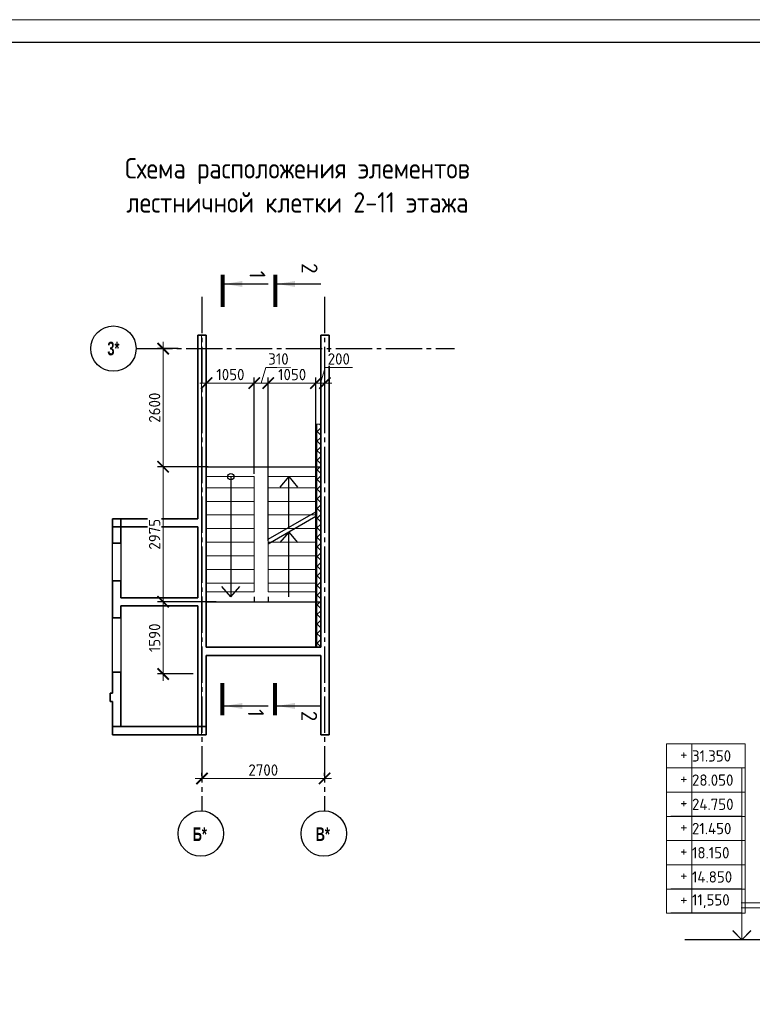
# Model space of a CAD drawing. Header units: millimetres. Extents: x 259029 to 2494469, y -731578 to -57567.
# Tile 57 of 252: x 332476 to 348615, y -592744 to -571056. Entities that reach past the tile are written whole.
import ezdxf
from ezdxf.enums import TextEntityAlignment as Align

# ---------------------------------------------------------------- set-up
doc = ezdxf.new("R2010")
doc.units = ezdxf.units.MM
for name, pattern in [('______5', [1100, 800, -100, 100, -100]), ('______9', [100, 0, -100]), ('Б-1.1 оси$0$Б-1.1 Оси$0$GOST2.303 5', [24, 20, -1.5, 1, -1.5])]:
    doc.linetypes.add(name, pattern=pattern)
doc.layers.get('Defpoints').update_dxf_attribs({"color": 140})
for name, color, linetype, lineweight in [('A_021_ПЕРЕГОРОДКА', 7, 'Continuous', 25), ('RAZMER', 100, 'Continuous', 15), ('Standard', 7, 'Continuous', 25), ('АС-Таблицы', 7, 'Continuous', 20), ('Общий01', 7, 'Continuous', 13), ('ОСИ', 151, 'Б-1.1 оси$0$Б-1.1 Оси$0$GOST2.303 5', 9), ('отметки', 243, 'Continuous', 18), ('Размеры кладочные', 3, 'Continuous', 20), ('РАЗРЕЗЫ', 10, 'Continuous', 60), ('Символы 0.20', 1, 'Continuous', 20), ('Символы 0.20 @ 100', 1, 'Continuous', 20), ('Стена_ бетон не несущ.', 253, 'Continuous', 35), ('Стена_ бетон несущ.', 253, 'Continuous', 70), ('Текст', 41, 'Continuous', 30), ('ТОНКИЕ', 7, 'Continuous', 9)]:
    doc.layers.add(name, color=color, linetype=linetype, lineweight=lineweight)
doc.layers.add('ТОЛСТЫЕ_ОСНОВНЫЕ', color=6, linetype='Continuous')
doc.styles.add('Century Gothic', font='GOTHIC.TTF')
doc.styles.add('ГОСТ', font='GOST_Common.ttf')
doc.dimstyles.new('ГОСТ', dxfattribs={"dimscale": 0, "dimtxt": 2.5, "dimasz": 2.5, "dimexe": 1.25, "dimexo": 0.625, "dimtad": 1, "dimdec": 0, "dimtxsty": 'ГОСТ', "dimblk": 'ARCHTICK', "dimcen": 2.5, "dimdle": 1.5, "dimclrd": 256, "dimclre": 256, "dimclrt": 256, "dimadec": 0, "dimazin": 0, "dimtfac": 1, "dimtdec": 0, "dimtmove": 1, "dimatfit": 3, "dimfxl": 2, "dimtfill": 1, "dimlwd": 0, "dimarcsym": 0})

# ---------------------------------------------------------------- blocks, each defined once
blk = doc.blocks.new('*U28')
at = {"layer": 'ТОЛСТЫЕ_ОСНОВНЫЕ', "color": 6}
blk.add_lwpolyline([(20, 5), (886, 5), (886, 415), (20, 415)], close=True, dxfattribs=at)
at = {"layer": 'ТОНКИЕ'}
blk.add_lwpolyline([(0, 0), (891, 0), (891, 420), (0, 420)], close=True, dxfattribs=at)
blk = doc.blocks.new('*U30')
at = {"layer": 'Символы 0.20', "linetype": 'Continuous', "lineweight": 25}
for p, q in [((-5, 0.35), (-5, 10.05)), ((87.95, 0.35), (87.95, 10.05))]:
    blk.add_line(p, q, dxfattribs=at)
at = {"layer": 'Символы 0.20', "linetype": 'Continuous', "lineweight": 80}
for p, q in [((-7, 0), (0, 0)), ((89.95, 0), (82.95, 0))]:
    blk.add_line(p, q, dxfattribs=at)
at = {"layer": 'Символы 0.20', "linetype": 'Continuous', "lineweight": 25}
for points in [[(-5, 0.46), (-4.35, 4.36), (-5.65, 4.36)], [(87.95, 0.46), (87.29, 4.39), (88.61, 4.39)]]:
    blk.add_solid(points, dxfattribs=at)
at = {"layer": 'Символы 0.20', "style": 'ГОСТ'}
blk.add_attdef('1', text='', height=3.5, dxfattribs=at).set_placement((-6, 7.7), align=Align.MIDDLE_CENTER)
blk.add_attdef('2', text='', height=3.5, dxfattribs=at).set_placement((90.33, 7.38), align=Align.MIDDLE_RIGHT)
blk = doc.blocks.new('*U31')
at = {"layer": 'Символы 0.20', "linetype": 'Continuous', "lineweight": 25}
for p, q in [((-5, 0.35), (-5, 10.05)), ((87.95, 0.35), (87.95, 10.05))]:
    blk.add_line(p, q, dxfattribs=at)
at = {"layer": 'Символы 0.20', "linetype": 'Continuous', "lineweight": 80}
for p, q in [((-7, 0), (0, 0)), ((89.95, 0), (82.95, 0))]:
    blk.add_line(p, q, dxfattribs=at)
at = {"layer": 'Символы 0.20', "linetype": 'Continuous', "lineweight": 25}
for points in [[(-5, 0.46), (-4.35, 4.36), (-5.65, 4.36)], [(87.95, 0.46), (87.29, 4.39), (88.61, 4.39)]]:
    blk.add_solid(points, dxfattribs=at)
at = {"layer": 'Символы 0.20', "style": 'ГОСТ'}
blk.add_attdef('1', text='', height=3.5, dxfattribs=at).set_placement((-8.45, 7.61), align=Align.MIDDLE_CENTER)
blk.add_attdef('2', text='', height=3.5, dxfattribs=at).set_placement((91.31, 7.53), align=Align.MIDDLE_RIGHT)
blk = doc.blocks.new('ст')
at = {"layer": 'Стена_ бетон несущ.', "linetype": 'Continuous', "lineweight": 0}
h = blk.add_hatch(dxfattribs=at)
h.set_pattern_fill('ANSI35', scale=100, angle=45, style=0)
h.set_pattern_definition([(90, (-469193.17, -790135.4), (-635, -1e-11), []), (90, (-468875.67, -789817.9), (-635, -1e-11), [793.75, -158.75, 0, -158.75])])
h.paths.add_polyline_path([(307355, -532051), (307355, -540851), (307535, -540851), (307535, -533991), (307535, -533991), (307535, -533801), (307535, -533801), (307535, -532051)])
at = {"layer": 'A_021_ПЕРЕГОРОДКА', "color": 7, "linetype": 'Continuous', "lineweight": 25}
for p, q in [((309235, -536631), (309235, -537461)), ((309415, -537461), (309415, -536631)), ((309235, -538271), (309235, -539471)), ((309415, -539471), (309415, -538271))]:
    blk.add_line(p, q, dxfattribs=at)
at = {"layer": 'Standard', "color": 191, "linetype": 'Continuous', "lineweight": 25}
for p, q in [((307535, -533991), (307535, -533801)), ((307535, -533801), (307535, -533801)), ((307535, -533801), (307535, -533991)), ((307535, -533991), (307535, -533991))]:
    blk.add_line(p, q, dxfattribs=at)
at = {"layer": 'Standard', "color": 7, "linetype": 'Continuous', "lineweight": 35}
for p, q in [((309415, -536091), (309235, -536091)), ((309235, -536091), (309235, -536271)), ((309415, -536271), (309415, -536091)), ((309235, -536271), (309415, -536271)), ((307535, -540671), (307355, -540671)), ((307355, -540671), (307355, -540851)), ((307535, -540851), (307535, -540671)), ((309415, -540671), (309235, -540671)), ((309415, -540851), (309415, -540671)), ((307355, -540851), (307535, -540851)), ((309235, -540851), (309415, -540851))]:
    blk.add_line(p, q, dxfattribs=at)
at = {"layer": 'Стена_ бетон не несущ.', "color": 45, "linetype": 'Continuous', "lineweight": 35}
for p, q in [((307355, -539621), (307355, -539501)), ((307355, -540341), (307355, -540221))]:
    blk.add_line(p, q, dxfattribs=at)
at = {"layer": 'Стена_ бетон не несущ.', "color": 191, "linetype": 'Continuous', "lineweight": 35}
for p, q in [((309465, -539931), (309415, -539931)), ((309465, -539931), (309465, -539987)), ((309465, -539987), (309465, -540121)), ((309415, -540121), (309465, -540121))]:
    blk.add_line(p, q, dxfattribs=at)
at = {"layer": 'Стена_ бетон не несущ.', "color": 180, "linetype": '______9', "lineweight": 25}
blk.add_line((309465, -539931), (309465, -539987), dxfattribs=at)
at = {"layer": 'Стена_ бетон несущ.', "color": 7, "linetype": 'Continuous', "lineweight": 35}
for p, q in [((304645, -532051), (304645, -540851)), ((304825, -532051), (304645, -532051)), ((304825, -538921), (304825, -532051)), ((307355, -532051), (307355, -538921)), ((307535, -532051), (307355, -532051)), ((307535, -534057), (307535, -532051)), ((307535, -536091), (307535, -533991)), ((309235, -536091), (307535, -536091)), ((309415, -536091), (309235, -536091)), ((309415, -536631), (309415, -536091)), ((307535, -536271), (309235, -536271)), ((307535, -537831), (307535, -536271)), ((309235, -536271), (309235, -536631)), ((309415, -536631), (309235, -536631)), ((309235, -537461), (309415, -537461)), ((309235, -537461), (309235, -537831)), ((309415, -538271), (309415, -537461)), ((304645, -537791), (304645, -538841)), ((309235, -537831), (307535, -537831)), ((307535, -538011), (309235, -538011)), ((307535, -540671), (307535, -538011)), ((309235, -538011), (309235, -538271)), ((309415, -538271), (309235, -538271)), ((304645, -538921), (304645, -540661)), ((307355, -538921), (304825, -538921)), ((304825, -539101), (307355, -539101)), ((304825, -540851), (304825, -539101)), ((304825, -539501), (304825, -539101)), ((307355, -539101), (307355, -540851)), ((309235, -539471), (309415, -539471)), ((309235, -539471), (309235, -540671)), ((309415, -539931), (309415, -539471)), ((304825, -540221), (304825, -539621)), ((309415, -540671), (309415, -540121)), ((309235, -540671), (307535, -540671)), ((309415, -540851), (309415, -540671)), ((304645, -540851), (304825, -540851)), ((307355, -540851), (307535, -540851)), ((307535, -540851), (309415, -540851))]:
    blk.add_line(p, q, dxfattribs=at)
at = {"layer": 'Стена_ бетон несущ.', "color": 9, "linetype": 'Continuous', "lineweight": 25}
for p, q in [((304825, -532051), (304825, -532301)), ((307355, -532301), (307355, -532051)), ((307535, -532051), (307535, -532301)), ((304645, -532701), (304645, -532301))]:
    blk.add_line(p, q, dxfattribs=at)
blk = doc.blocks.new('NSY101')
at = {"color": 0, "linetype": 'ByBlock', "lineweight": -2}
blk.add_circle((0, 0), 50, dxfattribs=at)
blk = doc.blocks.new('*T1060')
at = {"layer": 'Defpoints', "color": 8, "linetype": 'ByBlock', "lineweight": 0, "transparency": 16777216}
for p, q in [((0, 0), (1734, 0)), ((0, 0), (0, -3733)), ((561, 0), (561, -3733)), ((1734, 0), (1734, -3733)), ((0, -533), (1734, -533)), ((0, -1067), (1734, -1067)), ((0, -1600), (1734, -1600)), ((0, -2133), (1734, -2133)), ((0, -2667), (1734, -2667)), ((0, -3200), (1734, -3200)), ((0, -3733), (1734, -3733))]:
    blk.add_line(p, q, dxfattribs=at)
at = {"layer": 'АС-Таблицы', "color": 0, "transparency": 16777216, "char_height": 250, "style": 'ГОСТ'}
for s, insert, width, attachment_point in [('+', (461, -100), 361.22, 3), ('31.350', (561, -267), 1173.09, 4), ('28.050', (561, -800), 1173.09, 4), ('+', (461, -633), 361.22, 3), ('+', (461, -1167), 361.22, 3), ('24.750', (561, -1333), 1173.09, 4), ('21.450', (561, -1867), 1173.09, 4), ('+', (461, -1700), 361.22, 3), ('+', (461, -2233), 361.22, 3), ('18.150', (561, -2400), 1173.09, 4), ('+', (461, -2767), 361.22, 3), ('14.850', (561, -2933), 1173.09, 4), ('+', (461, -3300), 361.22, 3), ('11,550', (561, -3467), 1173.09, 4)]:
    blk.add_mtext(s, dxfattribs=dict(at, insert=insert, width=width, attachment_point=attachment_point))
blk = doc.blocks.new('угловая')
at = {"color": 0}
blk.add_line((8605, 108613), (4522, 108613), dxfattribs=at)
at = {"layer": 'RAZMER', "color": 30, "ltscale": 100}
for p, q in [((5778, 112399, 0), (4215, 112399, 0)), ((5778, 109210, 0), (5778, 112399, 0)), ((5778, 111865, 0), (4215, 111865, 0)), ((5778, 111332, 0), (4215, 111332, 0)), ((5778, 110799, 0), (4215, 110799, 0)), ((5778, 110265, 0), (4215, 110265, 0)), ((5778, 109732, 0), (4215, 109732, 0)), ((5778, 109058, 0), (5778, 109658, 0)), ((5778, 109204, 0), (4215, 109204, 0))]:
    blk.add_line(p, q, dxfattribs=at)
at = {"layer": 'RAZMER'}
blk.add_line((5778, 109213, 0), (5778, 108613), dxfattribs=at)
at = {"layer": 'отметки', "linetype": 'Continuous', "lineweight": 25, "ltscale": 100}
blk.add_lwpolyline([(5978, 108813), (5778, 108613), (5578, 108813)], dxfattribs=at)
at = {"layer": 'отметки', "linetype": 'Continuous', "lineweight": 25, "ltscale": 100, "elevation": 0}
blk.add_lwpolyline([(5978, 108810), (5778, 108610), (5578, 108810)], dxfattribs=at)
at = {"layer": 'Размеры кладочные'}
for points in [[(8899, 109422), (7677, 109422), (7651, 109532), (7602, 109332), (7575, 109422), (5766, 109422)], [(8899, 109311), (7677, 109311), (7651, 109421), (7602, 109221), (7575, 109311), (5766, 109311)]]:
    blk.add_lwpolyline(points, dxfattribs=at)
blk.add_blockref('*T1060', (4120, 112928, 0))
blk = doc.blocks.new('лм')
at = {"layer": 'RAZMER', "color": 0}
for p, q in [((644816, -427025), (644816, -425975)), ((645116, -427025), (645116, -425975)), ((645416, -427025), (645416, -425975)), ((645716, -427025), (645716, -425975)), ((646016, -427025), (646016, -425975)), ((646316, -427025), (646316, -425975)), ((646616, -427025), (646616, -425975)), ((646916, -427025), (646916, -425975))]:
    blk.add_line(p, q, dxfattribs=at)
blk.add_lwpolyline([(644571, -425975), (647107, -425975), (647107, -427025), (644571, -427025)], close=True, dxfattribs=at)
blk = doc.blocks.new('_ArchTick')
at = {"color": 0, "linetype": 'ByBlock', "const_width": 0.15}
blk.add_lwpolyline([(-0.5, -0.5), (0.5, 0.5)], dxfattribs=at)
blk = doc.blocks.new('*D1123')
at = {"layer": 'Defpoints', "color": 0, "lineweight": -2, "transparency": 16777216}
for p in [(337643, -579060), (336592, -581121), (337643, -581121)]:
    blk.add_point(p, dxfattribs=at)
at = {"layer": 'РАЗРЕЗЫ', "lineweight": 0, "transparency": 16777216}
blk.add_line((336442, -579060), (337793, -579060), dxfattribs=at)
at = {"layer": 'РАЗРЕЗЫ', "lineweight": -2, "transparency": 16777216}
for p, q in [((336592, -581058), (336592, -578935)), ((337643, -581058), (337643, -578935))]:
    blk.add_line(p, q, dxfattribs=at)
at = {"layer": 'РАЗРЕЗЫ', "lineweight": 0, "transparency": 16777216, "xscale": 250, "yscale": 250, "zscale": 250, "rotation": 180}
blk.add_blockref('_ArchTick', (336592, -579060), dxfattribs=at)
at = {"layer": 'РАЗРЕЗЫ', "lineweight": 0, "transparency": 16777216, "xscale": 250, "yscale": 250, "zscale": 250}
blk.add_blockref('_ArchTick', (337643, -579060), dxfattribs=at)
at = {"layer": 'РАЗРЕЗЫ', "lineweight": -2, "transparency": 16777216, "insert": (337118, -578873), "char_height": 250, "attachment_point": 5, "style": 'ГОСТ', "bg_fill": 3, "box_fill_scale": 1.1, "bg_fill_color": 256, "bg_fill_true_color": 13158600, "bg_fill_transparency": 0}
blk.add_mtext('1050', dxfattribs=at)
blk = doc.blocks.new('*D1124')
at = {"layer": 'Defpoints', "color": 0, "lineweight": -2, "transparency": 16777216}
for p in [(337952, -579060), (337643, -581121), (337952, -582601)]:
    blk.add_point(p, dxfattribs=at)
at = {"layer": 'РАЗРЕЗЫ', "lineweight": 0, "transparency": 16777216}
for p, q in [((337798, -579060), (337901, -578717)), ((337901, -578717), (338451, -578717)), ((337493, -579060), (338102, -579060))]:
    blk.add_line(p, q, dxfattribs=at)
at = {"layer": 'РАЗРЕЗЫ', "lineweight": -2, "transparency": 16777216}
for p, q in [((337643, -581058), (337643, -578935)), ((337952, -582538), (337952, -578935))]:
    blk.add_line(p, q, dxfattribs=at)
at = {"layer": 'РАЗРЕЗЫ', "lineweight": 0, "transparency": 16777216, "xscale": 250, "yscale": 250, "zscale": 250, "rotation": 180}
blk.add_blockref('_ArchTick', (337643, -579060), dxfattribs=at)
at = {"layer": 'РАЗРЕЗЫ', "lineweight": 0, "transparency": 16777216, "xscale": 250, "yscale": 250, "zscale": 250}
blk.add_blockref('_ArchTick', (337952, -579060), dxfattribs=at)
at = {"layer": 'РАЗРЕЗЫ', "lineweight": -2, "transparency": 16777216, "insert": (338176, -578529), "char_height": 250, "attachment_point": 5, "style": 'ГОСТ', "bg_fill": 3, "box_fill_scale": 1.1, "bg_fill_color": 256, "bg_fill_true_color": 13158600, "bg_fill_transparency": 0}
blk.add_mtext('310', dxfattribs=at)
blk = doc.blocks.new('*D1125')
at = {"layer": 'Defpoints', "color": 0, "lineweight": -2, "transparency": 16777216}
for p in [(339003, -579060), (339003, -581993), (337952, -582601)]:
    blk.add_point(p, dxfattribs=at)
at = {"layer": 'РАЗРЕЗЫ', "lineweight": 0, "transparency": 16777216}
blk.add_line((337802, -579060), (339153, -579060), dxfattribs=at)
at = {"layer": 'РАЗРЕЗЫ', "lineweight": -2, "transparency": 16777216}
for p, q in [((337952, -582538), (337952, -578935)), ((339003, -581931), (339003, -578935))]:
    blk.add_line(p, q, dxfattribs=at)
at = {"layer": 'РАЗРЕЗЫ', "lineweight": 0, "transparency": 16777216, "xscale": 250, "yscale": 250, "zscale": 250, "rotation": 180}
blk.add_blockref('_ArchTick', (337952, -579060), dxfattribs=at)
at = {"layer": 'РАЗРЕЗЫ', "lineweight": 0, "transparency": 16777216, "xscale": 250, "yscale": 250, "zscale": 250}
blk.add_blockref('_ArchTick', (339003, -579060), dxfattribs=at)
at = {"layer": 'РАЗРЕЗЫ', "lineweight": -2, "transparency": 16777216, "insert": (338478, -578873), "char_height": 250, "attachment_point": 5, "style": 'ГОСТ', "bg_fill": 3, "box_fill_scale": 1.1, "bg_fill_color": 256, "bg_fill_true_color": 13158600, "bg_fill_transparency": 0}
blk.add_mtext('1050', dxfattribs=at)
blk = doc.blocks.new('*D1126')
at = {"layer": 'Defpoints', "color": 0, "lineweight": -2, "transparency": 16777216}
for p in [(339202, -579060), (339202, -579417), (339003, -581993)]:
    blk.add_point(p, dxfattribs=at)
at = {"layer": 'РАЗРЕЗЫ', "lineweight": 0, "transparency": 16777216}
for p, q in [((339103, -579060), (339206, -578717)), ((339206, -578717), (339806, -578717)), ((338853, -579060), (339352, -579060))]:
    blk.add_line(p, q, dxfattribs=at)
at = {"layer": 'РАЗРЕЗЫ', "lineweight": -2, "transparency": 16777216}
for p, q in [((339003, -581931), (339003, -578935)), ((339202, -579354), (339202, -578935))]:
    blk.add_line(p, q, dxfattribs=at)
at = {"layer": 'РАЗРЕЗЫ', "lineweight": 0, "transparency": 16777216, "xscale": 250, "yscale": 250, "zscale": 250, "rotation": 180}
blk.add_blockref('_ArchTick', (339003, -579060), dxfattribs=at)
at = {"layer": 'РАЗРЕЗЫ', "lineweight": 0, "transparency": 16777216, "xscale": 250, "yscale": 250, "zscale": 250}
blk.add_blockref('_ArchTick', (339202, -579060), dxfattribs=at)
at = {"layer": 'РАЗРЕЗЫ', "lineweight": -2, "transparency": 16777216, "insert": (339506, -578529), "char_height": 250, "attachment_point": 5, "style": 'ГОСТ', "bg_fill": 3, "box_fill_scale": 1.1, "bg_fill_color": 256, "bg_fill_true_color": 13158600, "bg_fill_transparency": 0}
blk.add_mtext('200', dxfattribs=at)
blk = doc.blocks.new('*D1099')
at = {"layer": 'Defpoints', "color": 0, "lineweight": -2, "transparency": 16777216}
for p in [(336032, -578302), (335636, -580902), (336694, -580902)]:
    blk.add_point(p, dxfattribs=at)
at = {"layer": 'РАЗРЕЗЫ', "lineweight": 0, "transparency": 16777216}
blk.add_line((335636, -578152), (335636, -581052), dxfattribs=at)
at = {"layer": 'РАЗРЕЗЫ', "lineweight": -2, "transparency": 16777216}
for p, q in [((335970, -578302), (335511, -578302)), ((336631, -580902), (335511, -580902))]:
    blk.add_line(p, q, dxfattribs=at)
at = {"layer": 'РАЗРЕЗЫ', "lineweight": 0, "transparency": 16777216, "xscale": 250, "yscale": 250, "zscale": 250}
for p, rotation in [((335636, -578302), 90), ((335636, -580902), 270)]:
    blk.add_blockref('_ArchTick', p, dxfattribs=dict(at, rotation=rotation))
at = {"layer": 'РАЗРЕЗЫ', "lineweight": -2, "transparency": 16777216, "insert": (335448, -579602), "char_height": 250, "attachment_point": 5, "rotation": 90, "style": 'ГОСТ', "bg_fill": 3, "box_fill_scale": 1.1, "bg_fill_color": 256, "bg_fill_true_color": 13158600, "bg_fill_transparency": 0}
blk.add_mtext('2600', dxfattribs=at)
blk = doc.blocks.new('*D1100')
at = {"layer": 'Defpoints', "color": 0, "lineweight": -2, "transparency": 16777216}
for p in [(336694, -580902), (335636, -583877), (336867, -583877)]:
    blk.add_point(p, dxfattribs=at)
at = {"layer": 'РАЗРЕЗЫ', "lineweight": 0, "transparency": 16777216}
blk.add_line((335636, -580752), (335636, -584027), dxfattribs=at)
at = {"layer": 'РАЗРЕЗЫ', "lineweight": -2, "transparency": 16777216}
for p, q in [((336631, -580902), (335511, -580902)), ((336805, -583877), (335511, -583877))]:
    blk.add_line(p, q, dxfattribs=at)
at = {"layer": 'РАЗРЕЗЫ', "lineweight": 0, "transparency": 16777216, "xscale": 250, "yscale": 250, "zscale": 250}
for p, rotation in [((335636, -580902), 90), ((335636, -583877), 270)]:
    blk.add_blockref('_ArchTick', p, dxfattribs=dict(at, rotation=rotation))
at = {"layer": 'РАЗРЕЗЫ', "lineweight": -2, "transparency": 16777216, "insert": (335448, -582390), "char_height": 250, "attachment_point": 5, "rotation": 90, "style": 'ГОСТ', "bg_fill": 3, "box_fill_scale": 1.1, "bg_fill_color": 256, "bg_fill_true_color": 13158600, "bg_fill_transparency": 0}
blk.add_mtext('2975', dxfattribs=at)
blk = doc.blocks.new('*D1101')
at = {"layer": 'Defpoints', "color": 0, "lineweight": -2, "transparency": 16777216}
for p in [(336867, -583877), (335636, -585467), (336359, -585467)]:
    blk.add_point(p, dxfattribs=at)
at = {"layer": 'РАЗРЕЗЫ', "lineweight": 0, "transparency": 16777216}
blk.add_line((335636, -583727), (335636, -585617), dxfattribs=at)
at = {"layer": 'РАЗРЕЗЫ', "lineweight": -2, "transparency": 16777216}
for p, q in [((336805, -583877), (335511, -583877)), ((336297, -585467), (335511, -585467))]:
    blk.add_line(p, q, dxfattribs=at)
at = {"layer": 'РАЗРЕЗЫ', "lineweight": 0, "transparency": 16777216, "xscale": 250, "yscale": 250, "zscale": 250}
for p, rotation in [((335636, -583877), 90), ((335636, -585467), 270)]:
    blk.add_blockref('_ArchTick', p, dxfattribs=dict(at, rotation=rotation))
at = {"layer": 'РАЗРЕЗЫ', "lineweight": -2, "transparency": 16777216, "insert": (335448, -584672), "char_height": 250, "attachment_point": 5, "rotation": 90, "style": 'ГОСТ', "bg_fill": 3, "box_fill_scale": 1.1, "bg_fill_color": 256, "bg_fill_true_color": 13158600, "bg_fill_transparency": 0}
blk.add_mtext('1590', dxfattribs=at)
blk = doc.blocks.new('*D1132')
at = {"layer": 'Defpoints', "color": 0, "lineweight": -2, "transparency": 16777216}
for p in [(336492, -587771), (336492, -587771), (339192, -587771)]:
    blk.add_point(p, dxfattribs=at)
at = {"layer": 'RAZMER', "lineweight": -2, "transparency": 16777216}
for p, q in [((336492, -587709), (336492, -587646)), ((339192, -587709), (339192, -587646))]:
    blk.add_line(p, q, dxfattribs=at)
at = {"layer": 'RAZMER', "lineweight": 0, "transparency": 16777216}
blk.add_line((339342, -587771), (336342, -587771), dxfattribs=at)
at = {"layer": 'RAZMER', "lineweight": 0, "transparency": 16777216, "xscale": 250, "yscale": 250, "zscale": 250, "rotation": 180}
blk.add_blockref('_ArchTick', (336492, -587771), dxfattribs=at)
at = {"layer": 'RAZMER', "lineweight": 0, "transparency": 16777216, "xscale": 250, "yscale": 250, "zscale": 250}
blk.add_blockref('_ArchTick', (339192, -587771), dxfattribs=at)
at = {"layer": 'RAZMER', "transparency": 16777216, "insert": (337842, -587584), "char_height": 250, "width": 583.33, "attachment_point": 5, "style": 'ГОСТ', "bg_fill": 3, "box_fill_scale": 1.1, "bg_fill_color": 256, "bg_fill_true_color": 13158600, "bg_fill_transparency": 0}
blk.add_mtext('2700', dxfattribs=at)

msp = doc.modelspace()

# ---------------------------------------------------------------- hatches: boundary and pattern name
at = {"layer": 'Общий01', "linetype": 'Continuous', "lineweight": 13}
h = msp.add_hatch(dxfattribs=at)
h.set_pattern_fill('__________6', scale=100, style=0, pattern_type=2)
h.set_pattern_definition([(45, (166459.33, -602504.71), (-106.06602, 106.06602), []), (135, (166459.33, -602504.71), (-106.06602, -106.06602), [])])
h.paths.add_polyline_path([(339022.4, -579967.8), (339022.4, -584877.8), (339102.4, -584877.8), (339102.4, -579967.8)], flags=0)

# ---------------------------------------------------------------- linework, layer by layer
at = {"layer": 'RAZMER', "color": 0}
msp.add_line((339002.4, -579967.8), (339102.4, -579967.8), dxfattribs=at)
at = {"layer": 'Общий01', "color": 7, "linetype": 'Continuous', "lineweight": 25}
for p, q in [((339002.4, -584877.8), (339002.4, -579967.8)), ((339022.4, -584877.8), (339022.4, -579967.8)), ((337126.2, -581120.9), (337126.2, -583772.1)), ((338402.4, -581120.9), (338206.4, -581354.5)), ((338402.4, -582240.9), (338402.4, -581120.9)), ((338402.4, -581120.9), (338598.4, -581354.5)), ((337952.4, -582500.7), (339002.4, -581894.5)), ((337952.4, -582600.7), (339002.4, -581994.5)), ((338402.4, -582340.9), (338206.4, -582574.5)), ((338402.4, -583772.1), (338402.4, -582340.9)), ((338402.4, -582340.9), (338598.4, -582574.5)), ((337126.2, -583772.1), (336930.2, -583538.5)), ((337126.2, -583772.1), (337322.2, -583538.5))]:
    msp.add_line(p, q, dxfattribs=at)
msp.add_circle((337126.2, -581120.9), 70, dxfattribs=at)
at = {"layer": 'ОСИ', "color": 16, "linetype": '______5', "lineweight": 25}
for p, q in [((336492.4, -577161.7), (336492.4, -588483.9)), ((339192.4, -577161.7), (339192.4, -588483.9)), ((335041.1, -578301.4), (342054.8, -578301.4))]:
    msp.add_line(p, q, dxfattribs=at)
at = {"layer": 'РАЗРЕЗЫ', "color": 2, "lineweight": -2}
for p, q in [((337642.8, -583772.1), (337642.8, -583877.4)), ((337952.4, -583772.1), (337952.4, -583877.4))]:
    msp.add_line(p, q, dxfattribs=at)
at = {"layer": 'Стена_ бетон несущ.', "color": 9, "linetype": 'Continuous', "lineweight": 25}
msp.add_line((339102.4, -579767.8), (339102.4, -579967.8), dxfattribs=at)

# ---------------------------------------------------------------- block references
at = {"xscale": 100, "yscale": 100, "zscale": 100}
msp.add_blockref('*U28', (316337.4, -613056), dxfattribs=at)
msp.add_blockref('угловая', (342604.9, -699934))
at = {"layer": 'RAZMER', "color": 0, "xscale": -1, "rotation": 90}
msp.add_blockref('лм', (-89382.6, 63449.9), dxfattribs=at)
at = {"layer": 'ОСИ', "color": 16, "linetype": 'Continuous', "lineweight": 25, "xscale": 10, "yscale": 10, "zscale": 10}
msp.add_blockref('NSY101', (334541.1, -578301.4), dxfattribs=at)
at = {"layer": 'ОСИ', "color": 16, "linetype": 'Continuous', "lineweight": 25, "xscale": 10, "yscale": 10, "zscale": 10, "rotation": 45.00000000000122}
for p in [(336466.4, -588983.3), (339175.8, -588983.3)]:
    msp.add_blockref('NSY101', p, dxfattribs=at)
at = {"layer": 'РАЗРЕЗЫ', "color": 2, "lineweight": -2, "xscale": -1}
msp.add_blockref('ст', (643937.6, -45956.8), dxfattribs=at)
at = {"layer": 'Символы 0.20 @ 100', "xscale": 100, "yscale": 100, "zscale": 100, "rotation": 270}
for name, p, values in [('*U31', (338101.6, -577377.7, 330), {'1': '2', '2': '2'}), ('*U30', (336942.5, -577377.7, 330), {'1': '1 ', '2': '1'})]:
    msp.add_blockref(name, p, dxfattribs=at).add_auto_attribs(values)

# ---------------------------------------------------------------- texts
at = {"layer": 'ОСИ', "color": 16, "linetype": 'Continuous', "lineweight": 25, "char_height": 300, "attachment_point": 5, "style": 'Century Gothic'}
for s, insert, width in [('{\\fCentury Gothic|i0|b1;\\H300.000000;\\W0.700000;\\C16;3*}\\P', (334541.1, -578301.4), 525), ('{\\fCentury Gothic|i0|b1;\\H300.000000;\\W0.700000;\\C16;Б*}\\P', (336444.1, -588996.7), 530), ('{\\fCentury Gothic|b1|i0|c204|p34;\\W0.7;В*}', (339153.5, -588996.7), 600)]:
    msp.add_mtext(s, dxfattribs=dict(at, insert=insert, width=width))
at = {"layer": 'Текст', "ltscale": 6, "insert": (338594.9, -574105), "char_height": 450, "width": 9466.585, "attachment_point": 2, "style": 'ГОСТ'}
msp.add_mtext('{\\W0.9;Схема расположения элементов лестничной клетки 2-11 этажа}', dxfattribs=at)

# ---------------------------------------------------------------- next in the draw order: dimensions: what is measured, and where the dimension line sits
at = {"layer": 'RAZMER', "color": 0}
dim = msp.add_linear_dim(base=(336492.4, -587771), p1=(339192.4, -587771), p2=(336492.4, -587771), angle=180, dimstyle='ГОСТ', override={"dimscale": 100, "dimtix": 0, "dimtofl": 1, "dimtmove": 1, "dimatfit": 3}, dxfattribs=at)
dim.commit()
dim.dimension.update_dxf_attribs({"geometry": '*D1132', "text_midpoint": (337842.4, -587583.5)})
at = {"layer": 'РАЗРЕЗЫ', "color": 0, "lineweight": -2}
dim = msp.add_linear_dim(base=(337642.8, -579060.5), p1=(336592.4, -581120.9), p2=(337642.8, -581120.9), angle=180, dimstyle='ГОСТ', override={"dimscale": 100, "dimtix": 0, "dimtofl": 1, "dimtmove": 1, "dimatfit": 3}, dxfattribs=at)
dim.commit()
dim.dimension.update_dxf_attribs({"geometry": '*D1123', "text_midpoint": (337117.6, -578873)})

# ---------------------------------------------------------------- next in the draw order: dimensions: what is measured, and where the dimension line sits
for base, p1, p2, angle, picture, middle in [((335636, -580902.2), (336032.5, -578302.4), (336693.5, -580902.2), 90, '*D1099', (335448.5, -579602.3)), ((337952.4, -579060.5), (337642.8, -581120.9), (337952.4, -582600.7), 180, '*D1124', (337963.2, -578529.2))]:
    dim = msp.add_linear_dim(base=base, p1=p1, p2=p2, angle=angle, dimstyle='ГОСТ', override={"dimscale": 100, "dimtix": 0, "dimtofl": 1, "dimtmove": 1, "dimatfit": 3}, dxfattribs=at)
    dim.commit()
    dim.dimension.update_dxf_attribs({"geometry": picture, "text_midpoint": middle})

# ---------------------------------------------------------------- next in the draw order: dimensions: what is measured, and where the dimension line sits
for base, p1, p2, angle, picture, middle in [((339002.8, -579060.5), (337952.4, -582600.7), (339002.8, -581993.3), 180, '*D1125', (338477.6, -578873)), ((335636, -583877.4), (336693.5, -580902.2), (336867.4, -583877.4), 90, '*D1100', (335448.5, -582389.8))]:
    dim = msp.add_linear_dim(base=base, p1=p1, p2=p2, angle=angle, dimstyle='ГОСТ', override={"dimscale": 100, "dimtix": 0, "dimtofl": 1, "dimtmove": 1, "dimatfit": 3}, dxfattribs=at)
    dim.commit()
    dim.dimension.update_dxf_attribs({"geometry": picture, "text_midpoint": middle})

# ---------------------------------------------------------------- next in the draw order: dimensions: what is measured, and where the dimension line sits
for base, p1, p2, angle, picture, middle in [((339202.4, -579060.5), (339002.8, -581993.3), (339202.4, -579416.9), 180, '*D1126', (339268.2, -578529.2)), ((335636, -585467.4), (336867.4, -583877.4), (336359.1, -585467.4), 90, '*D1101', (335448.5, -584672.4))]:
    dim = msp.add_linear_dim(base=base, p1=p1, p2=p2, angle=angle, dimstyle='ГОСТ', override={"dimscale": 100, "dimtix": 0, "dimtofl": 1, "dimtmove": 1, "dimatfit": 3}, dxfattribs=at)
    dim.commit()
    dim.dimension.update_dxf_attribs({"geometry": picture, "text_midpoint": middle})

# ---------------------------------------------------------------- next in the draw order: linework, layer by layer
at = {"layer": 'РАЗРЕЗЫ', "color": 3, "lineweight": -2}
for points in [[(336592.4, -580902.2), (339112.4, -580902.2)], [(336582.4, -583877.4), (339112.4, -583877.4)]]:
    msp.add_lwpolyline(points, dxfattribs=at)

# ---------------------------------------------------------------- next in the draw order: block references
at = {"layer": 'RAZMER', "color": 0, "rotation": 270}
msp.add_blockref('лм', (764977.7, 63449.9), dxfattribs=at)

doc.saveas('drawing.dxf')
